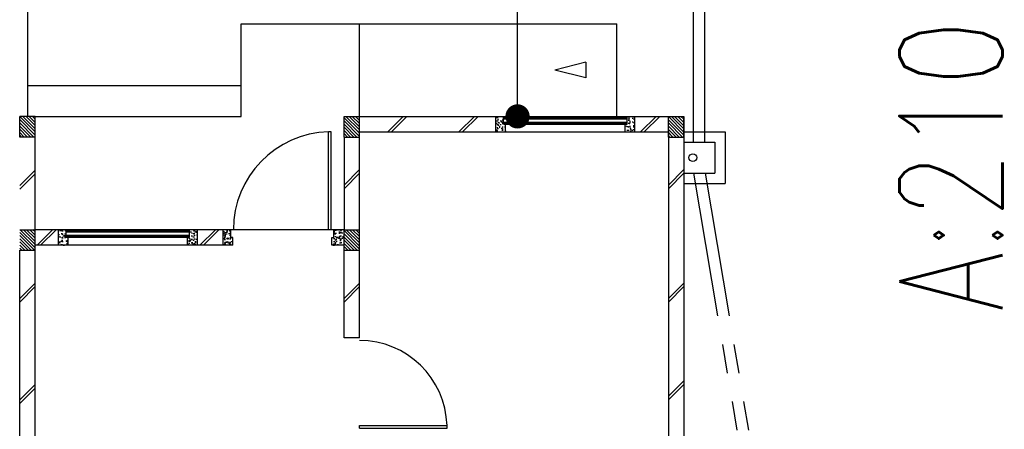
# Model space of a CAD drawing. Header units: millimetres. Extents: x 301 to 1479, y 491 to 1341.
# Tile 39 of 256: x 439.89 to 449.45, y 560.53 to 564.51. Entities that reach past the tile are written whole.
import ezdxf

# ---------------------------------------------------------------- set-up
doc = ezdxf.new("R2010")
doc.units = ezdxf.units.MM
doc.header["$LTSCALE"] = 1.5
doc.header["$MEASUREMENT"] = 0
doc.linetypes.add('PHANTOM2', pattern=[1.25, 0.625, -0.125, 0.125, -0.125, 0.125, -0.125])
for name, color, linetype in [('Blk', 7, 'Continuous'), ('Block', 46, 'Continuous'), ('Boundary Wall', 64, 'Continuous'), ('BWCN', 4, 'Continuous'), ('DIM', 6, 'Continuous'), ('DOOR', 3, 'Continuous'), ('Ele', 8, 'Continuous'), ('HATCH', 7, 'Continuous'), ('Hatch Col. C1 GF Ext.', 84, 'Continuous'), ('Hatch Col. C3 GF', 10, 'Continuous'), ('Hatch Stub Col', 251, 'Continuous'), ('Kerb', 251, 'Continuous'), ('Paving Block', 251, 'Continuous'), ('PVC Pipe 110', 69, 'Continuous'), ('PVC RWP 75', 77, 'Continuous'), ('TEXT', 7, 'Continuous'), ('WINDOW', 1, 'Continuous')]:
    doc.layers.add(name, color=color, linetype=linetype)
doc.styles.add('RS1', font='romans.shx', dxfattribs={"width": 0.75, "height": 0.5})
doc.styles.add('RS2', font='romans.shx', dxfattribs={"width": 0.75, "height": 1})
doc.dimstyles.new('Souillac5', dxfattribs={"dimscale": 0.5, "dimtxt": 0.5, "dimasz": 0.47, "dimexe": 0, "dimexo": 1, "dimgap": 0.5, "dimtad": 1, "dimzin": 0, "dimdsep": 46, "dimtxsty": 'RS1', "dimblk": 'DOT', "dimcen": 3, "dimse1": 1, "dimse2": 1, "dimclrd": 6, "dimclre": 6, "dimclrt": 7, "dimaunit": 1, "dimadec": 0, "dimazin": 0, "dimtfac": 1, "dimtofl": 0, "dimtmove": 1, "dimatfit": 3, "dimfxl": 1, "dimtolj": 1, "dimtzin": 0, "dimlwe": -1, "dimarcsym": 0})
pattern_1 = [(50, (388.26804, 127.90737), (0.071726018, -0.0062752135), [0.0075, -0.0825]), (355, (388.26804, 127.90737), (-0.013875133, 0.075219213), [0.006, -0.066]), (100.451444, (388.27402, 127.90685), (0.057850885, 0.068943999), [0.006374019, -0.070114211]), (46.1842, (388.26804, 127.92737), (0.106724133, -0.016551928), [0.01125, -0.12375]), (96.635635, (388.27693, 127.92599), (0.093466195, 0.09741186), [0.009561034, -0.105171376]), (351.184164, (388.26804, 127.92737), (0.093466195, 0.09741186), [0.009, -0.099]), (21, (388.27804, 127.92237), (0.059690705, -0.040261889), [0.0075, -0.0825]), (326, (388.27804, 127.92237), (0.024331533, 0.072515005), [0.006, -0.066]), (71.451445, (388.283015, 127.91902), (0.084022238, 0.032253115), [0.006374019, -0.070114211]), (37.5, (388.26804, 127.907373), (0.0012159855, 0.0332893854), [0, -0.0652, 0, -0.067, 0, -0.06625]), (7.5, (388.26804, 127.907373), (0.0263069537, 0.0394411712), [0, -0.0382, 0, -0.0637, 0, -0.02525]), (327.5, (388.24574, 127.907373), (0.0533822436, -0.0022554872), [0, -0.025, 0, -0.078, 0, -0.1035]), (317.5, (388.23574, 127.907373), (0.058318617, 0.010010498), [0, -0.0325, 0, -0.0518, 0, -0.0735])]
pattern_2 = [(50, (388.36804, 127.95737), (0.071726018, -0.0062752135), [0.0075, -0.0825]), (355, (388.36804, 127.95737), (-0.013875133, 0.075219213), [0.006, -0.066]), (100.451444, (388.37402, 127.95685), (0.057850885, 0.068943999), [0.006374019, -0.070114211]), (46.1842, (388.36804, 127.97737), (0.106724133, -0.016551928), [0.01125, -0.12375]), (96.635635, (388.37693, 127.97599), (0.093466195, 0.09741186), [0.009561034, -0.105171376]), (351.184164, (388.36804, 127.97737), (0.093466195, 0.09741186), [0.009, -0.099]), (21, (388.37804, 127.97237), (0.059690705, -0.040261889), [0.0075, -0.0825]), (326, (388.37804, 127.97237), (0.024331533, 0.072515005), [0.006, -0.066]), (71.451445, (388.383015, 127.96902), (0.084022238, 0.032253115), [0.006374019, -0.070114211]), (37.5, (388.36804, 127.957373), (0.0012159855, 0.0332893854), [0, -0.0652, 0, -0.067, 0, -0.06625]), (7.5, (388.36804, 127.957373), (0.0263069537, 0.0394411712), [0, -0.0382, 0, -0.0637, 0, -0.02525]), (327.5, (388.34574, 127.957373), (0.0533822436, -0.0022554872), [0, -0.025, 0, -0.078, 0, -0.1035]), (317.5, (388.33574, 127.957373), (0.058318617, 0.010010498), [0, -0.0325, 0, -0.0518, 0, -0.0735])]

# ---------------------------------------------------------------- blocks, each defined once
blk = doc.blocks.new('Dr1000')
at = {"layer": 'DOOR'}
for p, q in [((-50, 0), (-50, 950)), ((-25, 950), (-50, 950)), ((-25, 0), (-25, 950)), ((-25, 0), (-50, 0))]:
    blk.add_line(p, q, dxfattribs=at)
blk.add_arc((-24.4, -0.2), 950.6, 91.54201, 179.98579, dxfattribs=at)
blk = doc.blocks.new('Dr900')
at = {"layer": 'DOOR'}
for p, q in [((-50, 0), (-50, 850)), ((-25, 850), (-50, 850)), ((-25, 0), (-25, 850)), ((-25, 0), (-50, 0))]:
    blk.add_line(p, q, dxfattribs=at)
blk.add_arc((-24.3, -0.3), 850.7, 91.72797, 179.98222, dxfattribs=at)
blk = doc.blocks.new('SSSU-D2')
at = {"layer": 'HATCH'}
h = blk.add_hatch(dxfattribs=at)
h.set_pattern_fill('ANSI31', color=256, scale=0.175, angle=630)
h.set_pattern_definition([(315, (-162.234888, -4.168587), (0.0154679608, 0.0154679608), [])])
h.paths.add_polyline_path([(-3.15, 0), (-3.3, 0), (-3.3, -0.2), (-3.15, -0.2)])
h = blk.add_hatch(dxfattribs=at)
h.set_pattern_fill('ANSI31', color=256, scale=0.175, angle=630)
h.set_pattern_definition([(315, (-165.384888, -4.168587), (0.0154679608, 0.0154679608), [])])
h.paths.add_polyline_path([(0, 0), (-0.15, 0), (-0.15, -0.2), (0, -0.2)])
h = blk.add_hatch(dxfattribs=at)
h.set_pattern_fill('ANSI31', color=256, scale=0.175, angle=630)
h.set_pattern_definition([(315, (-162.234888, -3.068587), (0.0154679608, 0.0154679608), [])])
h.paths.add_polyline_path([(-3.15, -1.1), (-3.3, -1.1), (-3.3, -1.3), (-3.15, -1.3)])
at = {"layer": 'Hatch Col. C1 GF Ext.'}
h = blk.add_hatch(dxfattribs=at)
h.set_pattern_fill('ANSI31', color=256, scale=0.175, angle=-90)
h.set_pattern_definition([(315, (409.424486, 122.722963), (0.0154679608, 0.0154679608), [])])
h.paths.add_polyline_path([(-6.3, 0), (-6.45, 0), (-6.45, -0.2), (-6.3, -0.2)])
at = {"layer": 'Hatch Col. C3 GF'}
h = blk.add_hatch(dxfattribs=at)
h.set_pattern_fill('ANSI31', color=256, scale=0.175, angle=-90)
h.set_pattern_definition([(315, (409.424486, 122.772963), (0.0154679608, 0.0154679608), [])])
h.paths.add_polyline_path([(-6.3, -1.1), (-6.45, -1.1), (-6.45, -1.3), (-6.3, -1.3)])
at = {"layer": 'Hatch Stub Col', "linetype": 'ByBlock'}
h = blk.add_hatch(dxfattribs=at)
h.set_pattern_fill('AR-CONC', color=256, scale=0.01, angle=720)
h.set_pattern_definition(pattern_1)
h.paths.add_polyline_path([(-1.8254, -0.15), (-1.7304, -0.15), (-1.7304, -0.075), (-1.7504, -0.075), (-1.7504, 0), (-1.8254, 0)])
h = blk.add_hatch(dxfattribs=at)
h.set_pattern_fill('AR-CONC', color=256, scale=0.01, angle=720)
h.set_pattern_definition(pattern_1)
h.paths.add_polyline_path([(-0.5704, -0.15), (-0.4754, -0.15), (-0.4754, 0), (-0.5504, 0), (-0.5504, -0.075), (-0.5704, -0.075)])
h = blk.add_hatch(dxfattribs=at)
h.set_pattern_fill('AR-CONC', color=256, scale=0.01, angle=720)
h.set_pattern_definition(pattern_2)
h.paths.add_polyline_path([(-6.0746, -1.25), (-5.9796, -1.25), (-5.9796, -1.175), (-5.9996, -1.175), (-5.9996, -1.1), (-6.0746, -1.1)])
h = blk.add_hatch(dxfattribs=at)
h.set_pattern_fill('AR-CONC', color=256, scale=0.01, angle=720)
h.set_pattern_definition(pattern_2)
h.paths.add_polyline_path([(-4.8196, -1.25), (-4.7246, -1.25), (-4.7246, -1.1), (-4.7996, -1.1), (-4.7996, -1.175), (-4.8196, -1.175)])
h = blk.add_hatch(dxfattribs=at)
h.set_pattern_fill('AR-CONC', color=256, scale=0.01, angle=720)
h.set_pattern_definition(pattern_2)
h.paths.add_polyline_path([(-4.475, -1.25), (-4.38, -1.25), (-4.38, -1.175), (-4.4, -1.175), (-4.4, -1.1), (-4.475, -1.1)])
h = blk.add_hatch(dxfattribs=at)
h.set_pattern_fill('AR-CONC', color=256, scale=0.01, angle=720)
h.set_pattern_definition([(50, (388.26804, 127.95737), (0.071726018, -0.0062752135), [0.0075, -0.0825]), (355, (388.26804, 127.95737), (-0.013875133, 0.075219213), [0.006, -0.066]), (100.451444, (388.27402, 127.95685), (0.057850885, 0.068943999), [0.006374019, -0.070114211]), (46.1842, (388.26804, 127.97737), (0.106724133, -0.016551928), [0.01125, -0.12375]), (96.635635, (388.27693, 127.97599), (0.093466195, 0.09741186), [0.009561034, -0.105171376]), (351.184164, (388.26804, 127.97737), (0.093466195, 0.09741186), [0.009, -0.099]), (21, (388.27804, 127.97237), (0.059690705, -0.040261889), [0.0075, -0.0825]), (326, (388.27804, 127.97237), (0.024331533, 0.072515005), [0.006, -0.066]), (71.451445, (388.283015, 127.96902), (0.084022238, 0.032253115), [0.006374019, -0.070114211]), (37.5, (388.26804, 127.957373), (0.0012159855, 0.0332893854), [0, -0.0652, 0, -0.067, 0, -0.06625]), (7.5, (388.26804, 127.957373), (0.0263069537, 0.0394411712), [0, -0.0382, 0, -0.0637, 0, -0.02525]), (327.5, (388.24574, 127.957373), (0.0533822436, -0.0022554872), [0, -0.025, 0, -0.078, 0, -0.1035]), (317.5, (388.23574, 127.957373), (0.058318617, 0.010010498), [0, -0.0325, 0, -0.0518, 0, -0.0735])])
h.paths.add_polyline_path([(-3.42, -1.25), (-3.3, -1.25), (-3.3, -1.1), (-3.4, -1.1), (-3.4, -1.175), (-3.42, -1.175)])
at = {"layer": 'Block', "linetype": 'ByBlock'}
for p, q in [((-3.15, 0), (-1.8254, 0)), ((-0.4754, 0), (-0.15, 0)), ((0, 0), (0, -3.1)), ((-3.15, -0.15), (-1.8254, -0.15)), ((-0.4754, -0.15), (-0.15, -0.15)), ((-0.15, -0.15), (-0.15, -3.1)), ((-6.3, -1.1), (-6.3, -0.2)), ((-3.3, -0.2), (-3.3, -1.1)), ((-3.15, -1.1), (-3.15, -0.2)), ((-6.0746, -1.1), (-6.3, -1.1)), ((-4.475, -1.1), (-4.7246, -1.1)), ((-6.45, -3.1), (-6.45, -1.3)), ((-6.0746, -1.25), (-6.3, -1.25)), ((-6.3, -3.1), (-6.3, -1.3)), ((-4.475, -1.25), (-4.7246, -1.25)), ((-3.3, -2.15), (-3.3, -1.3)), ((-3.15, -2.15), (-3.15, -1.3)), ((-3.15, -2.15), (-3.3, -2.15))]:
    blk.add_line(p, q, dxfattribs=at)
at = {"layer": 'Boundary Wall', "linetype": 'ByBlock'}
blk.add_line((-6.375, 1.555), (-6.375, 0), dxfattribs=at)
at = {"layer": 'BWCN'}
for p, q in [((-3.3, 0), (-3.15, 0)), ((-3.3, -0.2), (-3.3, 0)), ((-3.15, -0.2), (-3.15, 0)), ((-1.8254, -0.15), (-1.8254, 0)), ((-1.8254, 0), (-1.7504, 0)), ((-1.7504, -0.075), (-1.7504, 0)), ((-0.5504, -0.075), (-0.5504, 0)), ((-0.5504, 0), (-0.4754, 0)), ((-0.4754, -0.15), (-0.4754, 0)), ((-0.15, 0), (0, 0)), ((-0.15, -0.2), (-0.15, 0)), ((0, -0.2), (0, 0)), ((-6.45, -0.2), (-6.45, 0)), ((-6.3, 0), (-6.45, 0)), ((-6.3, -0.2), (-6.3, 0)), ((-1.7304, -0.075), (-1.7504, -0.075)), ((-1.7304, -0.15), (-1.7304, -0.075)), ((-0.5704, -0.15), (-0.5704, -0.075)), ((-0.5704, -0.075), (-0.5504, -0.075)), ((-1.8254, -0.15), (-1.7304, -0.15)), ((-0.5704, -0.15), (-0.4754, -0.15)), ((-6.3, -0.2), (-6.45, -0.2)), ((-3.3, -0.2), (-3.15, -0.2)), ((-0.15, -0.2), (0, -0.2)), ((-6.45, -1.1), (-6.3, -1.1)), ((-6.3, -1.3), (-6.3, -1.1)), ((-6.0746, -1.25), (-6.0746, -1.1)), ((-5.9996, -1.1), (-6.0746, -1.1)), ((-5.9996, -1.175), (-5.9996, -1.1)), ((-4.7996, -1.175), (-4.7996, -1.1)), ((-4.7246, -1.1), (-4.7996, -1.1)), ((-4.7246, -1.25), (-4.7246, -1.1)), ((-4.4, -1.1), (-4.475, -1.1)), ((-4.475, -1.25), (-4.475, -1.1)), ((-4.4, -1.175), (-4.4, -1.1)), ((-3.3, -1.1), (-3.4, -1.1)), ((-3.4, -1.175), (-3.4, -1.1)), ((-3.3, -1.1), (-3.15, -1.1)), ((-3.3, -1.3), (-3.3, -1.1)), ((-3.15, -1.3), (-3.15, -1.1)), ((-5.9796, -1.175), (-5.9996, -1.175)), ((-5.9796, -1.25), (-5.9796, -1.175)), ((-4.8196, -1.25), (-4.8196, -1.175)), ((-4.8196, -1.175), (-4.7996, -1.175)), ((-4.38, -1.175), (-4.4, -1.175)), ((-4.38, -1.25), (-4.38, -1.175)), ((-3.42, -1.25), (-3.42, -1.175)), ((-3.42, -1.175), (-3.4, -1.175)), ((-6.45, -1.3), (-6.3, -1.3)), ((-5.9796, -1.25), (-6.0746, -1.25)), ((-4.7246, -1.25), (-4.8196, -1.25)), ((-4.38, -1.25), (-4.475, -1.25)), ((-3.3, -1.25), (-3.42, -1.25)), ((-3.3, -1.3), (-3.15, -1.3))]:
    blk.add_line(p, q, dxfattribs=at)
at = {"layer": 'Ele'}
for p, q in [((-4.3, 0), (-4.3, 0.9)), ((-4.3, 0.9), (-0.65, 0.9)), ((-3.15, 0), (-3.15, 0.9)), ((-0.65, 0), (-0.65, 0.9)), ((-6.375, 0.3), (-4.3, 0.3)), ((-1.7504, 0), (-0.5504, 0)), ((-6.3, 0), (-4.3, 0)), ((-1.7504, -0.01), (-0.5504, -0.01)), ((-1.7504, -0.07), (-0.5504, -0.07)), ((-1.7304, -0.075), (-0.5704, -0.075)), ((-1.7304, -0.15), (-0.5704, -0.15)), ((-4.7996, -1.1), (-5.9996, -1.1)), ((-4.7996, -1.11), (-5.9996, -1.11)), ((-3.4, -1.1), (-4.4, -1.1)), ((-4.7996, -1.17), (-5.9996, -1.17)), ((-4.8196, -1.175), (-5.9796, -1.175)), ((-4.8196, -1.25), (-5.9796, -1.25))]:
    blk.add_line(p, q, dxfattribs=at)
at = {"layer": 'Ele', "linetype": 'ByBlock'}
blk.add_line((-0.9515, 0.525), (-0.9515, 0.375), dxfattribs=at)
at = {"layer": 'HATCH'}
for p, q in [((-2.7249, 0), (-2.8749, -0.15)), ((-2.6895, 0), (-2.8395, -0.15)), ((-2.0338, 0), (-2.1838, -0.15)), ((-1.9985, 0), (-2.1485, -0.15)), ((-0.2697, 0), (-0.4197, -0.15)), ((-0.2343, 0), (-0.3843, -0.15)), ((-6.3, -0.5223), (-6.45, -0.6723)), ((-6.3, -0.5576), (-6.45, -0.7076)), ((-3.15, -0.5167), (-3.3, -0.6667)), ((-3.15, -0.552), (-3.3, -0.702)), ((0, -0.5167), (-0.15, -0.6667)), ((0, -0.552), (-0.15, -0.702)), ((-6.1317, -1.1), (-6.2817, -1.25)), ((-6.0964, -1.1), (-6.2464, -1.25)), ((-4.5497, -1.1), (-4.6997, -1.25)), ((-4.5144, -1.1), (-4.6644, -1.25)), ((-6.3, -1.6174), (-6.45, -1.7674)), ((-3.15, -1.6174), (-3.3, -1.7674)), ((0, -1.6174), (-0.15, -1.7674)), ((-6.3, -1.6528), (-6.45, -1.8028)), ((-3.15, -1.6528), (-3.3, -1.8028)), ((0, -1.6528), (-0.15, -1.8028)), ((0, -2.5664), (-0.15, -2.7164)), ((-6.3, -2.603), (-6.45, -2.753)), ((-6.3, -2.6384), (-6.45, -2.7884)), ((0, -2.6018), (-0.15, -2.7518))]:
    blk.add_line(p, q, dxfattribs=at)
at = {"layer": 'Kerb'}
for p, q in [((0, -0.15), (0.4, -0.15)), ((0.4, -0.15), (0.4, -0.65)), ((0, -0.25), (0.3, -0.25)), ((0.3, -0.25), (0.3, -0.55)), ((0, -0.55), (0.3, -0.55)), ((0, -0.65), (0.4, -0.65))]:
    blk.add_line(p, q, dxfattribs=at)
at = {"layer": 'Paving Block', "linetype": 'ByBlock'}
for p in [(-0.9515, 0.525), (-0.9515, 0.375)]:
    blk.add_line(p, (-1.2515, 0.45), dxfattribs=at)
at = {"layer": 'PVC Pipe 110', "linetype": 'PHANTOM2', "ltscale": 1.5}
for p, q in [((0.095, -0.25), (0.095, 2.15)), ((0.205, -0.25), (0.205, 2.15)), ((0.0942, -0.55), (0.7942, -4.7)), ((0.2058, -0.55), (0.9058, -4.7))]:
    blk.add_line(p, q, dxfattribs=at)
at = {"layer": 'PVC RWP 75'}
blk.add_circle((0.0875, -0.4), 0.0375, dxfattribs=at)
blk.add_circle((0.0875, -0.4), 0.0375, dxfattribs=at)
blk.add_circle((0.0875, -0.4), 0.0375, dxfattribs=at)
at = {"layer": 'WINDOW'}
for p, q in [((-1.7504, -0.025), (-0.5504, -0.025)), ((-1.7504, -0.055), (-0.5504, -0.055)), ((-4.7996, -1.125), (-5.9996, -1.125)), ((-4.7996, -1.155), (-5.9996, -1.155))]:
    blk.add_line(p, q, dxfattribs=at)
at = {"layer": 'DOOR', "xscale": 0.001, "yscale": 0.001, "zscale": 0.001}
blk.add_blockref('Dr1000', (-3.4, -1.1), dxfattribs=at)
at = {"layer": 'DOOR', "xscale": 0.001, "yscale": 0.001, "zscale": 0.001, "rotation": 270}
blk.add_blockref('Dr900', (-3.15, -3.05), dxfattribs=at)
blk = doc.blocks.new('_DOT')
at = {"color": 0, "linetype": 'ByBlock'}
blk.add_line((-0.5, 0), (-1, 0), dxfattribs=at)
at = {"color": 0, "linetype": 'ByBlock', "const_width": 0.5}
blk.add_lwpolyline([(-0.25, 0, 1), (0.25, 0, 1)], format="xyb", close=True, dxfattribs=at)
blk = doc.blocks.new('*D34')
at = {"layer": 'DEFPOINTS', "color": 0, "transparency": 16777216}
for p in [(444.7226, 570.769), (444.7226, 570.769), (444.7226, 563.569)]:
    blk.add_point(p, dxfattribs=at)
at = {"layer": 'DIM', "color": 6, "lineweight": -2, "transparency": 16777216}
blk.add_line((444.7226, 563.804), (444.7226, 570.534), dxfattribs=at)
at = {"layer": 'DIM', "color": 6, "lineweight": -2, "transparency": 16777216, "xscale": 0.235, "yscale": 0.235, "zscale": 0.235}
for p, rotation in [((444.7226, 570.769), 90), ((444.7226, 563.569), 270)]:
    blk.add_blockref('_DOT', p, dxfattribs=dict(at, rotation=rotation))
at = {"layer": 'DIM', "color": 7, "transparency": 16777216, "insert": (445.2226, 567.169), "char_height": 0.5, "attachment_point": 5, "rotation": 90, "style": 'RS1'}
blk.add_mtext('\\A1;7.20', dxfattribs=at)

msp = doc.modelspace()

# ---------------------------------------------------------------- block references
at = {"layer": 'Blk'}
msp.add_blockref('SSSU-D2', (446.3376, 563.569), dxfattribs=at)

# ---------------------------------------------------------------- texts
at = {"layer": 'TEXT', "style": 'RS2', "width": 0.75}
msp.add_text('A:210.00m²', height=1, rotation=89.98956, dxfattribs=at).set_placement((449.4314, 561.6757))

# ---------------------------------------------------------------- dimensions: what is measured, and where the dimension line sits
at = {"layer": 'DIM'}
dim = msp.add_linear_dim(base=(444.7226, 570.769), p1=(444.7226, 563.569), p2=(444.7226, 570.769), angle=90, dimstyle='Souillac5', override={"dimtad": 4}, dxfattribs=at)
dim.commit()
dim.dimension.update_dxf_attribs({"geometry": '*D34', "text_midpoint": (445.2226, 567.169)})

doc.saveas('drawing.dxf')
